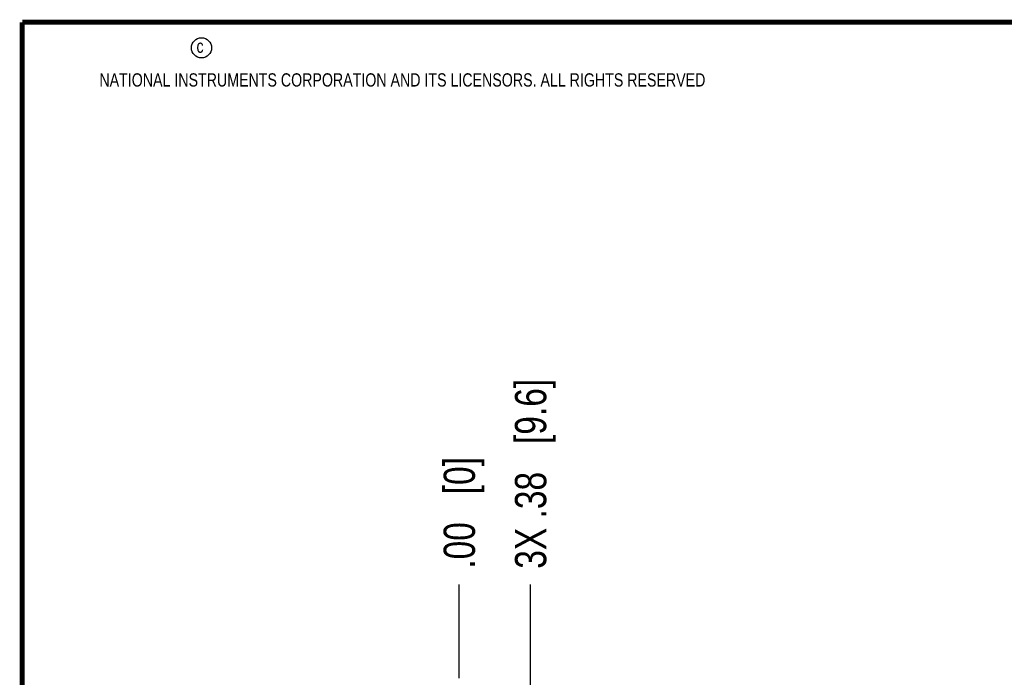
# Model space of a CAD drawing. Header units: inches. Extents: x 0.2 to 16.8, y 0.2 to 10.8.
# Tile 27 of 98: x 0.2 to 4.2, y 8.1 to 10.8. Entities that reach past the tile are written whole.
import ezdxf

# ---------------------------------------------------------------- set-up
doc = ezdxf.new("R2010")
doc.units = ezdxf.units.IN
doc.header["$LTSCALE"] = 0.935
doc.header["$MEASUREMENT"] = 0
doc.layers.get('0').update_dxf_attribs({"linetype": 'CONTINUOUS'})
doc.layers.add('DIMENSIONS', color=7, linetype='CONTINUOUS')
doc.styles.get("Standard").update_dxf_attribs({"font": 'txt', "width": 0.8})
doc.dimstyles.new('DIMSTYLE_1', dxfattribs={"dimtxt": 0.125, "dimasz": 0.18, "dimexe": 0.125, "dimexo": 0.0625, "dimgap": 0.03125, "dimtad": 0, "dimtih": 1, "dimtoh": 1, "dimlfac": 1.333333, "dimzin": 4, "dimdsep": 46, "dimtxsty": 'STANDARD', "dimblk": '_FILLED', "dimblk1": '_FILLED', "dimblk2": '_FILLED', "dimcen": 0.09, "dimadec": 0, "dimazin": 0, "dimtp": 0.01, "dimtm": 0.01, "dimtfac": 1, "dimtofl": 0, "dimtmove": 0, "dimatfit": 3, "dimldrblk": '_FILLED', "dimfxl": 1, "dimtolj": 1, "dimtzin": 4, "dimarcsym": 0})

# ---------------------------------------------------------------- blocks, each defined once
blk = doc.blocks.new('*D35')
at = {"layer": 'DIMENSIONS', "color": 2, "linetype": 'CONTINUOUS'}
blk.add_line((2.28, 7.2621), (2.28, 8.5139), dxfattribs=at)
at = {"layer": 'DIMENSIONS', "color": 2, "linetype": 'CONTINUOUS', "insert": (2.2175, 8.5764), "char_height": 0.125, "width": 1.225, "attachment_point": 1, "rotation": 90, "line_spacing_factor": 0.9}
blk.add_mtext('3X .38{\\Ftxt.shx;\\W1.000000;\\H0.125000; }[9.6]', dxfattribs=at)
blk = doc.blocks.new('_FILLED')
at = {"color": 0, "linetype": 'BYBLOCK'}
blk.add_solid([(0, 0), (-1, 0.174), (-1, -0.174)], dxfattribs=at)
blk = doc.blocks.new('*D36')
at = {"layer": 'DIMENSIONS', "color": 2, "linetype": 'CONTINUOUS'}
blk.add_line((1.9953, 8.1389), (1.9953, 8.5139), dxfattribs=at)
at = {"layer": 'DIMENSIONS', "color": 2, "linetype": 'CONTINUOUS', "insert": (1.9328, 8.5764), "char_height": 0.125, "width": 0.725, "attachment_point": 1, "rotation": 90, "line_spacing_factor": 0.9}
blk.add_mtext('.00{\\Ftxt.shx;\\W1.000000;\\H0.125000; }[0]', dxfattribs=at)

msp = doc.modelspace()

# ---------------------------------------------------------------- linework, layer by layer
at = {"color": 7, "linetype": 'CONTINUOUS', "const_width": 0.02}
for points in [[(0.25, 10.7586), (0.25, 0.2586)], [(16.75, 10.7586), (0.25, 10.7586)]]:
    msp.add_lwpolyline(points, dxfattribs=at)
at = {"color": 2, "linetype": 'CONTINUOUS'}
msp.add_circle((0.9659, 10.6562), 0.0403, dxfattribs=at)

# ---------------------------------------------------------------- texts
at = {"color": 2, "linetype": 'CONTINUOUS', "char_height": 0.053, "attachment_point": 1, "line_spacing_factor": 0.9}
for s, insert, width in [('c', (0.946, 10.6893), 0.0424), ('NATIONAL INSTRUMENTS CORPORATION AND ITS LICENSORS. ALL RIGHTS RESERVED', (0.5583, 10.5546), 3.0104)]:
    msp.add_mtext(s, dxfattribs=dict(at, insert=insert, width=width))

# ---------------------------------------------------------------- dimensions: what is measured, and where the dimension line sits
at = {"layer": 'DIMENSIONS', "color": 2, "linetype": 'CONTINUOUS'}
dim = msp.add_ordinate_dim(feature_location=(2.28, 7.2621), offset=(0, 1.2519), dtype=1, origin=(1.9953, 8.0764), text='3X <>', dimstyle='DIMSTYLE_1', dxfattribs=at)
dim.commit()
dim.dimension.update_dxf_attribs({"geometry": '*D35', "text_midpoint": (2.28, 9.1889)})
dim = msp.add_ordinate_dim(feature_location=(1.9952532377, 8.1389239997), offset=(0, 0.375), dtype=1, origin=(1.9952532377, 8.0764239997), dimstyle='DIMSTYLE_1', dxfattribs=at)
dim.commit()
dim.dimension.update_dxf_attribs({"geometry": '*D36', "text_midpoint": (1.9952532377, 8.9389239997)})

doc.saveas('drawing.dxf')
